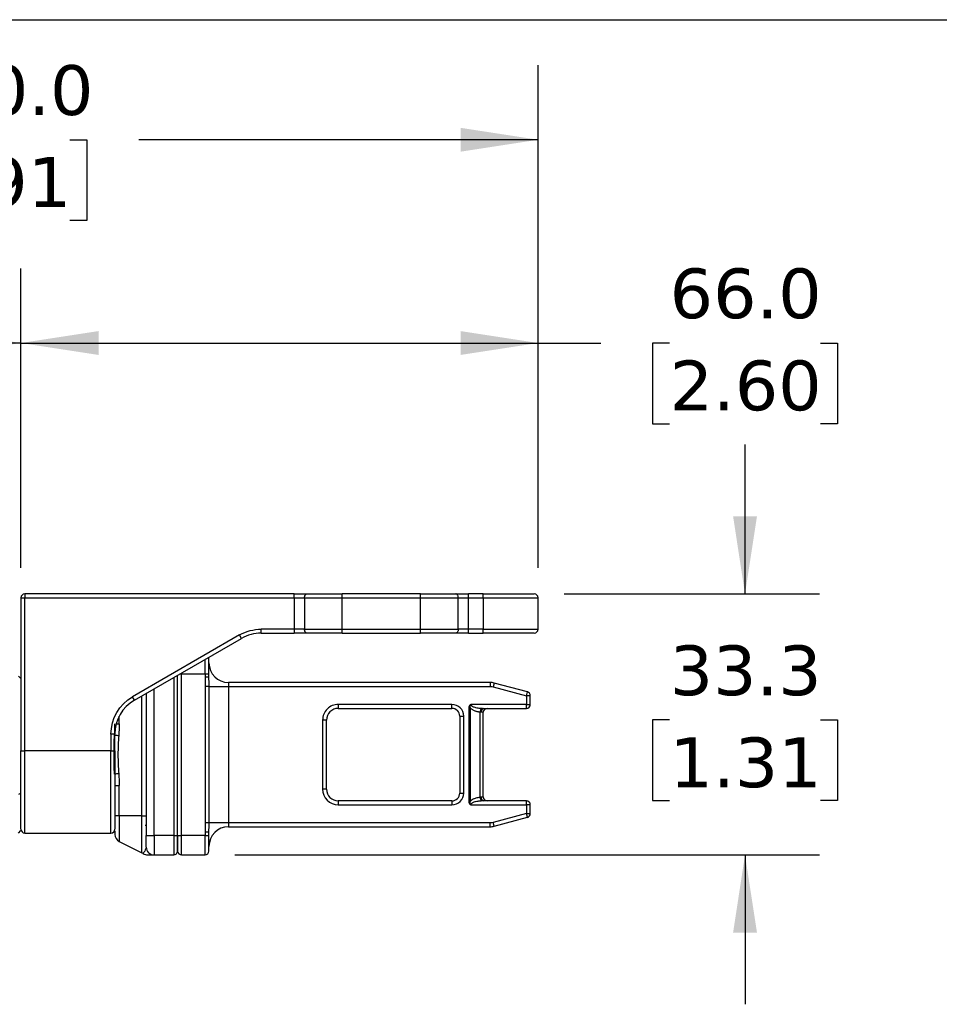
# Model space of a CAD drawing. Header units: millimetres. Extents: x 25 to 1092, y 25 to 838.
# Tile 51 of 60: x 696 to 853, y 671 to 838. Entities that reach past the tile are written whole.
import ezdxf

# ---------------------------------------------------------------- set-up
doc = ezdxf.new("R2010")
doc.units = ezdxf.units.MM
doc.header["$LTSCALE"] = 4
doc.linetypes.add('SLD-Solid', pattern=[0])
doc.layers.add('DIMENSIONS', color=140, linetype='SLD-Solid', lineweight=25)
doc.layers.add('TEXT', color=140, linetype='SLD-Solid', lineweight=25)
doc.styles.add('SLDTEXTSTYLE0', font='VERDANA.TTF')
doc.dimstyles.new('SLDDIMSTYLE1', dxfattribs={"dimtxt": 8.632031, "dimasz": 13.208, "dimexe": 0, "dimexo": 0.0625, "dimgap": 2.158008, "dimtad": 0, "dimtih": 1, "dimtoh": 1, "dimlfac": 0.75, "dimrnd": 1e-09, "dimzin": 12, "dimdsep": 46, "dimtxsty": 'SLDTEXTSTYLE0', "dimsah": 1, "dimcen": 0.09, "dimadec": 0, "dimazin": 3, "dimtfac": 1, "dimtmove": 0, "dimatfit": 0, "dimfxl": 0, "dimfrac": 2, "dimtolj": 1, "dimtzin": 12, "dimarcsym": 0})
doc.dimstyles.new('SLDDIMSTYLE2', dxfattribs={"dimtxt": 8.632031, "dimasz": 13.208, "dimexe": 0, "dimexo": 0.0625, "dimgap": 2.158008, "dimtad": 0, "dimtih": 1, "dimtoh": 1, "dimlfac": 0.75, "dimrnd": 1e-09, "dimzin": 4, "dimdsep": 46, "dimtxsty": 'SLDTEXTSTYLE0', "dimsah": 1, "dimcen": 0.09, "dimadec": 0, "dimazin": 1, "dimtfac": 1, "dimtofl": 0, "dimtmove": 0, "dimatfit": 3, "dimfxl": 0, "dimfrac": 2, "dimtolj": 1, "dimtzin": 12, "dimarcsym": 0})

# ---------------------------------------------------------------- blocks, each defined once
blk = doc.blocks.new('_D_12')
at = {"layer": 'DIMENSIONS'}
for p, q in [((819.84, 740.54), (819.84, 765.94)), ((789.06, 740.54), (832.54, 740.54)), ((807.02, 719.1), (804.12, 719.1)), ((804.12, 719.1), (804.12, 705.38)), ((832.67, 719.1), (835.57, 719.1)), ((835.57, 719.1), (835.57, 705.38)), ((804.12, 705.38), (807.02, 705.38)), ((835.57, 705.38), (832.67, 705.38)), ((733.06, 696.14), (832.54, 696.14)), ((819.84, 696.14), (819.84, 670.74))]:
    blk.add_line(p, q, dxfattribs=at)
for points in [[(819.84, 740.54), (821.88, 753.75), (817.81, 753.75)], [(819.84, 696.14), (817.81, 682.93), (821.88, 682.93)]]:
    blk.add_solid(points, dxfattribs=at)
at = {"layer": 'DIMENSIONS', "char_height": 8.467, "attachment_point": 1, "style": 'SLDTEXTSTYLE0'}
for s, insert in [('33.3', (807.02, 731.78)), ('1.31', (807.02, 716.13))]:
    blk.add_mtext(s, dxfattribs=dict(at, insert=insert))
blk = doc.blocks.new('_D_13')
at = {"layer": 'DIMENSIONS'}
for p, q in [((696.65, 744.95), (696.65, 795.91)), ((784.65, 744.95), (784.65, 795.91)), ((696.65, 783.21), (784.65, 783.21)), ((784.65, 783.21), (795.32, 783.21)), ((807.02, 783.21), (804.12, 783.21)), ((804.12, 783.21), (804.12, 769.49)), ((832.67, 783.21), (835.57, 783.21)), ((835.57, 783.21), (835.57, 769.49)), ((804.12, 769.49), (807.02, 769.49)), ((835.57, 769.49), (832.67, 769.49))]:
    blk.add_line(p, q, dxfattribs=at)
for points in [[(696.65, 783.21), (709.86, 781.18), (709.86, 785.24)], [(784.65, 783.21), (771.44, 785.24), (771.44, 781.18)]]:
    blk.add_solid(points, dxfattribs=at)
at = {"layer": 'DIMENSIONS', "char_height": 8.467, "attachment_point": 1, "style": 'SLDTEXTSTYLE0'}
for s, insert in [('66.0', (807.02, 795.9)), ('2.60', (807.02, 780.24))]:
    blk.add_mtext(s, dxfattribs=dict(at, insert=insert))
blk = doc.blocks.new('_D_14')
at = {"layer": 'DIMENSIONS'}
for p, q in [((584.65, 739.71), (584.65, 795.91)), ((696.65, 744.95), (696.65, 795.91)), ((584.65, 783.21), (618.8, 783.21)), ((630.5, 783.21), (627.6, 783.21)), ((627.6, 783.21), (627.6, 769.49)), ((656.15, 783.21), (659.05, 783.21)), ((659.05, 783.21), (659.05, 769.49)), ((696.65, 783.21), (667.85, 783.21)), ((627.6, 769.49), (630.5, 769.49)), ((659.05, 769.49), (656.15, 769.49))]:
    blk.add_line(p, q, dxfattribs=at)
for points in [[(584.65, 783.21), (597.86, 781.18), (597.86, 785.24)], [(696.65, 783.21), (683.44, 785.24), (683.44, 781.18)]]:
    blk.add_solid(points, dxfattribs=at)
at = {"layer": 'DIMENSIONS', "char_height": 8.467, "attachment_point": 1, "style": 'SLDTEXTSTYLE0'}
for s, insert in [('84.0', (630.5, 795.9)), ('3.31', (630.5, 780.24))]:
    blk.add_mtext(s, dxfattribs=dict(at, insert=insert))
blk = doc.blocks.new('_D_16')
at = {"layer": 'DIMENSIONS'}
for p, q in [((584.65, 739.71), (584.65, 830.48)), ((784.65, 744.95), (784.65, 830.48)), ((584.65, 817.78), (667.65, 817.78)), ((679.34, 817.78), (676.44, 817.78)), ((676.44, 817.78), (676.44, 804.06)), ((704.99, 817.78), (707.89, 817.78)), ((707.89, 817.78), (707.89, 804.06)), ((784.65, 817.78), (716.69, 817.78)), ((676.44, 804.06), (679.34, 804.06)), ((707.89, 804.06), (704.99, 804.06))]:
    blk.add_line(p, q, dxfattribs=at)
for points in [[(584.65, 817.78), (597.86, 815.75), (597.86, 819.81)], [(784.65, 817.78), (771.44, 819.81), (771.44, 815.75)]]:
    blk.add_solid(points, dxfattribs=at)
at = {"layer": 'DIMENSIONS', "char_height": 8.467, "attachment_point": 1, "style": 'SLDTEXTSTYLE0'}
for s, insert in [('150.0', (675.75, 830.47)), ('5.91', (679.34, 814.82))]:
    blk.add_mtext(s, dxfattribs=dict(at, insert=insert))

msp = doc.modelspace()

# ---------------------------------------------------------------- linework, layer by layer
for p, q in [((697.315, 740.538), (697.315, 739.871)), ((743.151, 740.538), (697.315, 740.538)), ((743.151, 739.871), (743.151, 740.538)), ((751.315, 739.871), (751.315, 740.538)), ((764.648, 740.538), (751.315, 740.538)), ((764.648, 739.871), (764.648, 740.538)), ((772.812, 739.871), (772.812, 740.538)), ((775.315, 740.538), (772.812, 740.538)), ((775.315, 739.871), (775.315, 740.538)), ((696.648, 739.871), (697.315, 739.871)), ((696.648, 739.871), (696.648, 713.871)), ((697.315, 713.871), (697.315, 739.871)), ((697.315, 739.871), (743.151, 739.871)), ((743.151, 739.871), (744.906, 739.871)), ((743.151, 739.871), (743.151, 734.538)), ((744.906, 739.871), (751.315, 739.871)), ((744.906, 739.871), (744.906, 734.538)), ((751.315, 734.538), (751.315, 739.871)), ((751.315, 739.871), (764.648, 739.871)), ((764.648, 739.871), (771.056, 739.871)), ((764.648, 734.538), (764.648, 739.871)), ((771.056, 734.538), (771.056, 739.871)), ((771.056, 739.871), (772.812, 739.871)), ((772.812, 734.538), (772.812, 739.871)), ((772.812, 739.871), (775.315, 739.871)), ((775.315, 739.871), (784.648, 739.871)), ((775.315, 739.871), (775.315, 734.538)), ((784.648, 734.538), (784.648, 739.871)), ((733.862, 733.555), (715.648, 723.039)), ((734.195, 732.978), (733.862, 733.555)), ((743.151, 734.538), (737.528, 734.538)), ((737.528, 733.871), (737.528, 734.538)), ((737.528, 733.871), (743.151, 733.871)), ((744.906, 734.538), (743.151, 734.538)), ((743.151, 734.538), (743.151, 733.871)), ((744.906, 734.538), (751.315, 734.538)), ((751.315, 733.871), (751.315, 734.538)), ((751.315, 734.538), (764.648, 734.538)), ((751.315, 733.871), (764.648, 733.871)), ((764.648, 734.538), (771.056, 734.538)), ((764.648, 733.871), (764.648, 734.538)), ((772.812, 734.538), (771.056, 734.538)), ((772.812, 733.871), (772.812, 734.538)), ((775.315, 734.538), (772.812, 734.538)), ((772.812, 733.871), (775.315, 733.871)), ((775.315, 734.538), (784.648, 734.538)), ((775.315, 733.871), (775.315, 734.538)), ((715.981, 722.462), (734.195, 732.978)), ((727.981, 726.938), (727.981, 729.39)), ((723.733, 726.938), (723.981, 726.938)), ((723.981, 726.938), (723.981, 727.081)), ((723.981, 726.938), (727.981, 726.938)), ((723.981, 699.471), (723.981, 726.938)), ((727.981, 726.938), (727.981, 726.403)), ((727.981, 726.938), (728.648, 726.938)), ((728.648, 726.403), (728.648, 726.938)), ((696.648, 726.138), (696.248, 726.538)), ((722.648, 726.311), (722.648, 699.471)), ((723.315, 699.471), (723.315, 726.696)), ((728.648, 726.403), (727.981, 726.403)), ((731.981, 725.471), (731.981, 724.804)), ((776.495, 725.471), (731.981, 725.471)), ((776.495, 725.471), (776.495, 724.804)), ((777.185, 725.38), (777.012, 724.736)), ((782.821, 723.87), (777.185, 725.38)), ((717.96, 723.604), (717.981, 723.604)), ((717.981, 723.617), (717.981, 699.471)), ((719.315, 699.471), (719.315, 724.387)), ((727.995, 724.804), (727.995, 701.604)), ((728.66, 724.804), (727.995, 724.804)), ((728.66, 701.604), (728.66, 724.804)), ((728.66, 724.804), (731.981, 724.804)), ((731.981, 724.804), (731.981, 701.604)), ((731.981, 724.804), (776.495, 724.804)), ((777.012, 724.736), (782.648, 723.226)), ((782.648, 723.226), (782.821, 723.87)), ((715.981, 722.462), (715.648, 723.039)), ((717.244, 702.804), (717.244, 723.191)), ((782.648, 723.226), (782.648, 721.738)), ((783.315, 723.226), (782.648, 723.226)), ((783.315, 721.738), (783.315, 723.226)), ((769.981, 721.738), (750.648, 721.738)), ((750.648, 721.738), (750.648, 721.071)), ((750.648, 721.071), (769.981, 721.071)), ((769.981, 721.071), (769.981, 721.738)), ((772.862, 721.103), (772.862, 705.306)), ((773.129, 721.103), (772.862, 721.103)), ((773.129, 705.306), (773.129, 721.103)), ((782.648, 721.738), (773.184, 721.738)), ((774.781, 705.986), (774.781, 720.422)), ((775.315, 720.404), (774.966, 720.404)), ((775.315, 706.004), (775.315, 720.404)), ((775.414, 721.071), (782.648, 721.071)), ((782.648, 721.071), (782.648, 721.738)), ((782.648, 721.738), (783.315, 721.738)), ((712.887, 718.457), (713.385, 718.457)), ((713.385, 718.457), (713.385, 719.735)), ((747.981, 719.071), (747.981, 707.338)), ((748.648, 719.071), (747.981, 719.071)), ((748.648, 707.338), (748.648, 719.071)), ((771.315, 719.738), (771.315, 706.671)), ((771.315, 719.738), (771.981, 719.738)), ((771.981, 706.671), (771.981, 719.738)), ((711.981, 716.688), (711.981, 713.871)), ((712.648, 716.688), (711.981, 716.688)), ((712.648, 713.871), (712.648, 716.688)), ((696.648, 713.871), (697.315, 713.871)), ((711.981, 713.871), (697.315, 713.871)), ((697.315, 699.871), (697.315, 713.871)), ((711.981, 713.871), (712.648, 713.871)), ((711.981, 699.871), (711.981, 713.871)), ((712.648, 707.951), (713.385, 707.951)), ((713.385, 702.804), (713.385, 707.951)), ((748.648, 707.338), (747.981, 707.338)), ((696.648, 706.625), (696.248, 706.422)), ((750.648, 705.338), (750.648, 704.671)), ((769.981, 705.338), (750.648, 705.338)), ((769.981, 705.338), (769.981, 704.671)), ((771.315, 706.671), (771.981, 706.671)), ((773.129, 705.306), (772.862, 705.306)), ((774.966, 706.004), (775.315, 706.004)), ((782.648, 705.338), (775.414, 705.338)), ((782.648, 704.671), (782.648, 705.338)), ((750.648, 704.671), (769.981, 704.671)), ((773.184, 704.671), (782.648, 704.671)), ((782.648, 704.671), (782.648, 703.182)), ((783.315, 704.671), (782.648, 704.671)), ((783.315, 703.182), (783.315, 704.671)), ((713.385, 702.804), (712.648, 702.804)), ((713.385, 702.804), (713.385, 698.436)), ((717.244, 702.804), (713.385, 702.804)), ((717.244, 702.804), (717.981, 702.804)), ((717.244, 696.506), (717.244, 702.804)), ((782.648, 703.182), (777.012, 701.672)), ((777.185, 701.028), (777.012, 701.672)), ((777.185, 701.028), (782.821, 702.538)), ((782.821, 702.538), (782.648, 703.182)), ((782.648, 703.182), (783.315, 703.182)), ((696.248, 699.871), (696.648, 700.271)), ((717.781, 701.204), (717.981, 701.204)), ((727.981, 700.006), (727.981, 699.471)), ((728.648, 700.006), (727.981, 700.006)), ((728.66, 701.604), (727.995, 701.604)), ((728.648, 699.471), (728.648, 700.006)), ((731.981, 701.604), (728.66, 701.604)), ((731.981, 701.604), (731.981, 700.938)), ((776.495, 701.604), (731.981, 701.604)), ((731.981, 700.938), (776.495, 700.938)), ((776.495, 700.938), (776.495, 701.604)), ((697.315, 699.871), (711.981, 699.871)), ((713.385, 698.436), (717.244, 696.506)), ((717.981, 699.471), (719.315, 699.471)), ((719.315, 699.471), (719.315, 696.138)), ((722.648, 699.471), (719.315, 699.471)), ((722.648, 699.471), (722.648, 696.138)), ((722.648, 699.471), (723.315, 699.471)), ((723.315, 699.471), (723.981, 699.471)), ((727.981, 699.471), (723.981, 699.471)), ((723.981, 696.138), (723.981, 699.471)), ((727.981, 699.471), (728.648, 699.471)), ((727.981, 696.138), (727.981, 699.471)), ((717.445, 696.406), (717.47, 696.434)), ((717.508, 696.481), (717.482, 696.45)), ((719.315, 696.138), (722.648, 696.138)), ((723.981, 696.138), (727.981, 696.138))]:
    msp.add_line(p, q)
at = {"flags": 128}
for points in [[(744.906, 739.871), (744.915, 740.001), (744.94, 740.126), (744.98, 740.241), (745.035, 740.342), (745.102, 740.425), (745.177, 740.487), (745.26, 740.525), (745.345, 740.538)], [(771.056, 739.871), (771.048, 740.001), (771.023, 740.126), (770.982, 740.241), (770.928, 740.342), (770.861, 740.425), (770.785, 740.487), (770.703, 740.525), (770.617, 740.538)], [(745.345, 733.871), (745.26, 733.884), (745.177, 733.922), (745.102, 733.983), (745.035, 734.066), (744.98, 734.167), (744.94, 734.282), (744.915, 734.407), (744.906, 734.538)], [(771.056, 734.538), (771.048, 734.407), (771.023, 734.282), (770.982, 734.167), (770.928, 734.066), (770.861, 733.983), (770.785, 733.922), (770.703, 733.884), (770.617, 733.871)], [(728.648, 729.604), (728.635, 729.734), (728.629, 729.764)]]:
    msp.add_lwpolyline(points, dxfattribs=at)
for centre, radius, start, end in [((697.315, 739.871), 0.667, 90, 180), ((783.981, 739.871), 0.667, 0, 90), ((737.528, 727.204), 6.667, 90, 120), ((783.981, 734.538), 0.667, 270, 0), ((731.981, 728.804), 3.333, 180, 270), ((776.495, 722.804), 2.667, 75, 90), ((782.648, 723.226), 0.667, 0, 75), ((719.315, 716.688), 6.667, 120, 180), ((750.648, 719.071), 2, 90, 180), ((769.981, 719.738), 1.333, 0, 90), ((775.509, 720.467), 0.729, 122.73226, 183.5106), ((775.55, 720.495), 0.591, 103.26346, 188.87845), ((775.981, 720.404), 0.667, 90, 180), ((782.648, 721.738), 0.667, 270, 0), ((714.179, 726.136), 9.718, 260.93437, 264.75448), ((713.78, 703.643), 6.325, 94.43203, 100.92612), ((750.648, 707.338), 2, 180, 270), ((769.981, 706.671), 1.333, 270, 0), ((775.509, 705.942), 0.729, 176.4894, 237.26774), ((775.55, 705.913), 0.591, 171.12155, 256.73654), ((775.981, 706.004), 0.667, 180, 270), ((782.648, 704.671), 0.667, 0, 90), ((782.648, 703.182), 0.667, 285, 0), ((697.315, 700.538), 0.667, 180, 270), ((711.981, 700.538), 0.667, 270, 0), ((731.981, 697.604), 3.333, 90, 180), ((776.495, 703.604), 2.667, 270, 285), ((713.981, 699.628), 1.333, 180, 243.43495), ((719.315, 697.471), 1.333, 180, 270), ((722.648, 696.804), 0.667, 270, 0), ((723.981, 696.804), 0.667, 180, 270), ((727.981, 696.804), 0.667, 270, 0), ((716.648, 695.313), 1.333, 53.73598, 63.43495)]:
    msp.add_arc(centre, radius, start, end)
for points in [[(743.151, 740.538), (743.958, 740.538), (744.738, 740.538), (745.345, 740.538)], [(745.345, 740.538), (746.998, 740.538), (749.119, 740.538), (751.315, 740.538)], [(764.648, 740.538), (766.844, 740.538), (768.965, 740.538), (770.617, 740.538)], [(770.617, 740.538), (771.225, 740.538), (772.005, 740.538), (772.812, 740.538)], [(733.862, 733.555), (734.976, 734.199), (736.241, 734.538), (737.528, 734.538)], [(751.315, 733.871), (749.119, 733.871), (746.998, 733.871), (745.345, 733.871)], [(770.617, 733.871), (768.965, 733.871), (766.844, 733.871), (764.648, 733.871)], [(728.648, 726.938), (728.648, 728.409), (728.648, 729.604), (728.648, 729.604)], [(727.981, 726.403), (727.981, 725.87), (727.995, 725.337), (727.995, 724.804)], [(728.66, 724.804), (728.66, 725.346), (728.648, 725.885), (728.648, 726.403)], [(776.495, 724.804), (776.67, 724.804), (776.844, 724.781), (777.012, 724.736)], [(711.981, 716.688), (711.981, 719.308), (713.379, 721.73), (715.648, 723.039)], [(771.981, 719.738), (771.981, 720.841), (771.085, 721.738), (769.981, 721.738)], [(712.581, 716.555), (712.619, 717.209), (712.648, 717.842), (712.648, 718.457)], [(713.385, 718.457), (713.385, 717.789), (713.345, 717.124), (713.291, 716.459)], [(713.291, 709.949), (713.345, 709.284), (713.385, 708.619), (713.385, 707.951)], [(747.981, 707.338), (747.981, 705.866), (749.176, 704.671), (750.648, 704.671)], [(777.012, 701.672), (776.844, 701.627), (776.67, 701.604), (776.495, 701.604)], [(727.995, 701.604), (727.995, 701.071), (727.981, 700.538), (727.981, 700.006)], [(728.648, 700.006), (728.648, 700.524), (728.66, 701.063), (728.66, 701.604)], [(717.981, 697.471), (717.981, 697.471), (717.981, 698.367), (717.981, 699.471)], [(723.315, 699.471), (723.315, 697.999), (723.315, 696.804), (723.315, 696.804)], [(728.648, 696.804), (728.648, 696.804), (728.648, 697.999), (728.648, 699.471)]]:
    msp.add_open_spline(points, degree=3)
for points, knots in [([(775.315, 740.538), (777.613, 740.538), (779.818, 740.538), (783.068, 740.538), (783.981, 740.538), (783.981, 740.538)], [0, 0, 0, 0, 0.5, 0.5, 1, 1, 1, 1]), ([(745.345, 733.871), (745.294, 733.871), (745.192, 733.871), (745.031, 733.871), (744.863, 733.871), (744.689, 733.871), (744.509, 733.871), (744.262, 733.871), (743.944, 733.871), (743.55, 733.871), (743.284, 733.871), (743.151, 733.871)], [0, 0, 0, 0, 0.0838127, 0.1670394, 0.2499799, 0.3329371, 0.4162138, 0.5001092, 0.6670773, 0.8328992, 1, 1, 1, 1]), ([(772.812, 733.871), (772.745, 733.871), (772.612, 733.871), (772.413, 733.871), (772.216, 733.871), (772.021, 733.871), (771.829, 733.871), (771.576, 733.871), (771.272, 733.871), (770.927, 733.871), (770.721, 733.871), (770.617, 733.871)], [0, 0, 0, 0, 0.0838127, 0.1670394, 0.2499799, 0.3329371, 0.4162138, 0.5001092, 0.6670773, 0.8328992, 1, 1, 1, 1]), ([(783.981, 733.871), (783.981, 733.871), (783.068, 733.871), (779.818, 733.871), (777.613, 733.871), (775.315, 733.871)], [0, 0, 0, 0, 0.5, 0.5, 1, 1, 1, 1]), ([(750.648, 721.738), (749.941, 721.738), (749.262, 721.457), (748.262, 720.456), (747.981, 719.778), (747.981, 719.071)], [0, 0, 0, 0, 0.5, 0.5, 1, 1, 1, 1]), ([(773.184, 721.738), (773.125, 721.717), (773.073, 721.676), (772.991, 721.581), (772.958, 721.526), (772.883, 721.354), (772.862, 721.227), (772.862, 721.103)], [0, 0, 0, 0, 0.25, 0.25, 0.5, 0.5, 1, 1, 1, 1]), ([(773.129, 721.103), (773.105, 721.198), (773.094, 721.296), (773.103, 721.446), (773.111, 721.496), (773.13, 721.574), (773.138, 721.601), (773.157, 721.659), (773.169, 721.689), (773.184, 721.738)], [0, 0, 0, 0, 0.5, 0.5, 0.75, 0.75, 0.875, 0.875, 1, 1, 1, 1]), ([(774.781, 720.422), (774.712, 720.43), (774.576, 720.445), (774.376, 720.481), (774.183, 720.527), (773.998, 720.583), (773.807, 720.654), (773.616, 720.741), (773.432, 720.848), (773.268, 720.966), (773.174, 721.058), (773.129, 721.103)], [0, 0, 0, 0, 0.11682652, 0.2302295, 0.34048253, 0.44788333, 0.55275386, 0.67734275, 0.79270743, 0.89984534, 1, 1, 1, 1]), ([(773.184, 721.738), (773.185, 721.722), (773.187, 721.691), (773.204, 721.645), (773.232, 721.6), (773.269, 721.556), (773.35, 721.483), (773.504, 721.392), (773.741, 721.298), (774.039, 721.215), (774.364, 721.152), (774.731, 721.104), (774.978, 721.089), (775.115, 721.08)], [0, 0, 0, 0, 0.0204786, 0.0421236, 0.0658617, 0.0924014, 0.1222522, 0.2163852, 0.3397917, 0.4794929, 0.6508485, 0.8065659, 1, 1, 1, 1]), ([(774.966, 720.404), (774.939, 720.405), (774.881, 720.407), (774.817, 720.417), (774.781, 720.422)], [0, 0, 0, 0, 0.45649984, 1, 1, 1, 1]), ([(775.115, 721.08), (775.167, 721.077), (775.269, 721.073), (775.367, 721.071), (775.414, 721.071)], [0, 0, 0, 0, 0.51460284, 1, 1, 1, 1]), ([(712.581, 709.853), (712.549, 710.422), (712.535, 710.981), (712.517, 712.094), (712.514, 712.648), (712.514, 713.757), (712.517, 714.312), (712.535, 715.427), (712.549, 715.987), (712.581, 716.555)], [0, 0, 0, 0, 0.25, 0.25, 0.5, 0.5, 0.75, 0.75, 1, 1, 1, 1]), ([(713.291, 716.459), (713.203, 715.376), (713.17, 714.288), (713.17, 712.117), (713.203, 711.033), (713.291, 709.949)], [0, 0, 0, 0, 0.5, 0.5, 1, 1, 1, 1]), ([(696.648, 700.538), (696.648, 700.538), (696.648, 701.942), (696.648, 706.943), (696.648, 710.335), (696.648, 713.871)], [0, 0, 0, 0, 0.5, 0.5, 1, 1, 1, 1]), ([(712.648, 713.871), (712.648, 713.735), (712.648, 713.464), (712.648, 713.058), (712.648, 712.653), (712.648, 712.249), (712.648, 711.846), (712.648, 711.153), (712.648, 710.181), (712.648, 708.938), (712.648, 707.727), (712.648, 706.159), (712.648, 704.375), (712.648, 702.928), (712.648, 702.012), (712.648, 701.46), (712.648, 701.036), (712.648, 700.776), (712.648, 700.629), (712.648, 700.552), (712.648, 700.542), (712.648, 700.538)], [0, 0, 0, 0, 0.0194533, 0.0388722, 0.0582749, 0.0776795, 0.0971041, 0.1165667, 0.1783135, 0.2400936, 0.3044146, 0.3687691, 0.5000067, 0.6312443, 0.6955653, 0.7599198, 0.8216665, 0.8834467, 0.9223145, 0.9611172, 1, 1, 1, 1]), ([(769.981, 704.671), (770.512, 704.671), (771.021, 704.882), (771.771, 705.632), (771.981, 706.14), (771.981, 706.671)], [0, 0, 0, 0, 0.5, 0.5, 1, 1, 1, 1]), ([(772.862, 705.306), (772.862, 705.181), (772.883, 705.055), (772.958, 704.882), (772.991, 704.828), (773.073, 704.733), (773.124, 704.692), (773.184, 704.671)], [0, 0, 0, 0, 0.5, 0.5, 0.75, 0.75, 1, 1, 1, 1]), ([(773.184, 704.671), (773.169, 704.719), (773.157, 704.75), (773.138, 704.808), (773.13, 704.834), (773.111, 704.912), (773.103, 704.963), (773.094, 705.113), (773.105, 705.211), (773.129, 705.306)], [0, 0, 0, 0, 0.125, 0.125, 0.25, 0.25, 0.5, 0.5, 1, 1, 1, 1]), ([(773.129, 705.306), (773.159, 705.335), (773.219, 705.397), (773.32, 705.479), (773.43, 705.557), (773.55, 705.629), (773.68, 705.696), (773.869, 705.78), (774.122, 705.868), (774.444, 705.946), (774.667, 705.972), (774.781, 705.986)], [0, 0, 0, 0, 0.0660147, 0.1349545, 0.2072273, 0.2831875, 0.3631404, 0.4473479, 0.6233025, 0.8070591, 1, 1, 1, 1]), ([(775.115, 705.328), (775.02, 705.323), (774.844, 705.313), (774.598, 705.287), (774.325, 705.249), (774.039, 705.193), (773.741, 705.11), (773.504, 705.016), (773.339, 704.919), (773.244, 704.828), (773.194, 704.751), (773.187, 704.696), (773.184, 704.671)], [0, 0, 0, 0, 0.1331792, 0.2495979, 0.3492696, 0.5206498, 0.6604115, 0.7838362, 0.8780105, 0.9258472, 0.9654115, 1, 1, 1, 1]), ([(774.781, 705.986), (774.817, 705.991), (774.881, 706.001), (774.939, 706.003), (774.966, 706.004)], [0, 0, 0, 0, 0.54350016, 1, 1, 1, 1]), ([(775.414, 705.338), (775.367, 705.337), (775.269, 705.336), (775.167, 705.331), (775.115, 705.328)], [0, 0, 0, 0, 0.48539716, 1, 1, 1, 1]), ([(712.648, 700.23), (712.648, 700.202), (712.648, 700.036), (712.648, 699.746), (712.648, 699.675), (712.648, 699.628)], [0, 0, 0, 0, 0.0651038, 0.3944148, 1, 1, 1, 1]), ([(723.315, 696.804), (723.315, 696.805), (723.315, 696.807), (723.315, 696.823), (723.315, 696.849), (723.315, 696.886), (723.315, 696.933), (723.315, 697.032), (723.315, 697.225), (723.315, 697.572), (723.315, 697.996), (723.315, 698.421), (723.315, 698.806), (723.315, 699.136), (723.315, 699.359), (723.315, 699.471)], [0, 0, 0, 0, 0.0402761, 0.0802426, 0.1200582, 0.159883, 0.1998773, 0.2401994, 0.3700431, 0.5000574, 0.6299012, 0.7599156, 0.8401208, 0.919721, 1, 1, 1, 1]), ([(717.981, 697.471), (717.858, 697.14), (717.648, 696.582), (717.548, 696.51), (717.508, 696.481)], [0, 0, 0, 0, 0.59241331, 1, 1, 1, 1]), ([(717.434, 696.401), (717.559, 696.327), (717.811, 696.177), (718.124, 696.151), (718.282, 696.138)], [0, 0, 0, 0, 0.4970167, 1, 1, 1, 1]), ([(718.284, 696.138), (718.285, 696.138), (718.297, 696.138), (718.368, 696.138), (718.456, 696.138), (718.574, 696.138), (718.759, 696.138), (719.017, 696.138), (719.26, 696.138), (719.297, 696.138), (719.315, 696.138)], [0, 0, 0, 0, 0.0067537, 0.0844401, 0.1723658, 0.2369992, 0.3384821, 0.5634685, 0.7868571, 1, 1, 1, 1])]:
    msp.add_open_spline(points, degree=3, knots=knots)
at = {"layer": 'TEXT'}
msp.add_line((25.4, 838.2), (1092.2, 838.2), dxfattribs=at)

# ---------------------------------------------------------------- dimensions: what is measured, and where the dimension line sits
at = {"layer": 'DIMENSIONS'}
for base, p1, p2, picture, middle in [((784.648, 817.782), (584.648, 734.627), (784.648, 739.871), '_D_16', (692.167, 817.782)), ((584.648, 783.21), (696.648, 739.871), (584.648, 734.627), '_D_14', (643.325, 783.21)), ((784.648, 783.21), (696.648, 739.871), (784.648, 739.871), '_D_13', (819.844, 783.21))]:
    dim = msp.add_linear_dim(base=base, p1=p1, p2=p2, dimstyle='SLDDIMSTYLE2', dxfattribs=at)
    dim.commit()
    dim.dimension.update_dxf_attribs({"geometry": picture, "text_midpoint": middle, "dimtype": 160})
dim = msp.add_linear_dim(base=(819.844, 696.138), p1=(783.981, 740.538), p2=(727.981, 696.138), angle=90, dimstyle='SLDDIMSTYLE1', dxfattribs=at)
dim.commit()
dim.dimension.update_dxf_attribs({"geometry": '_D_12', "text_midpoint": (819.844, 719.096), "dimtype": 160})

doc.saveas('drawing.dxf')
